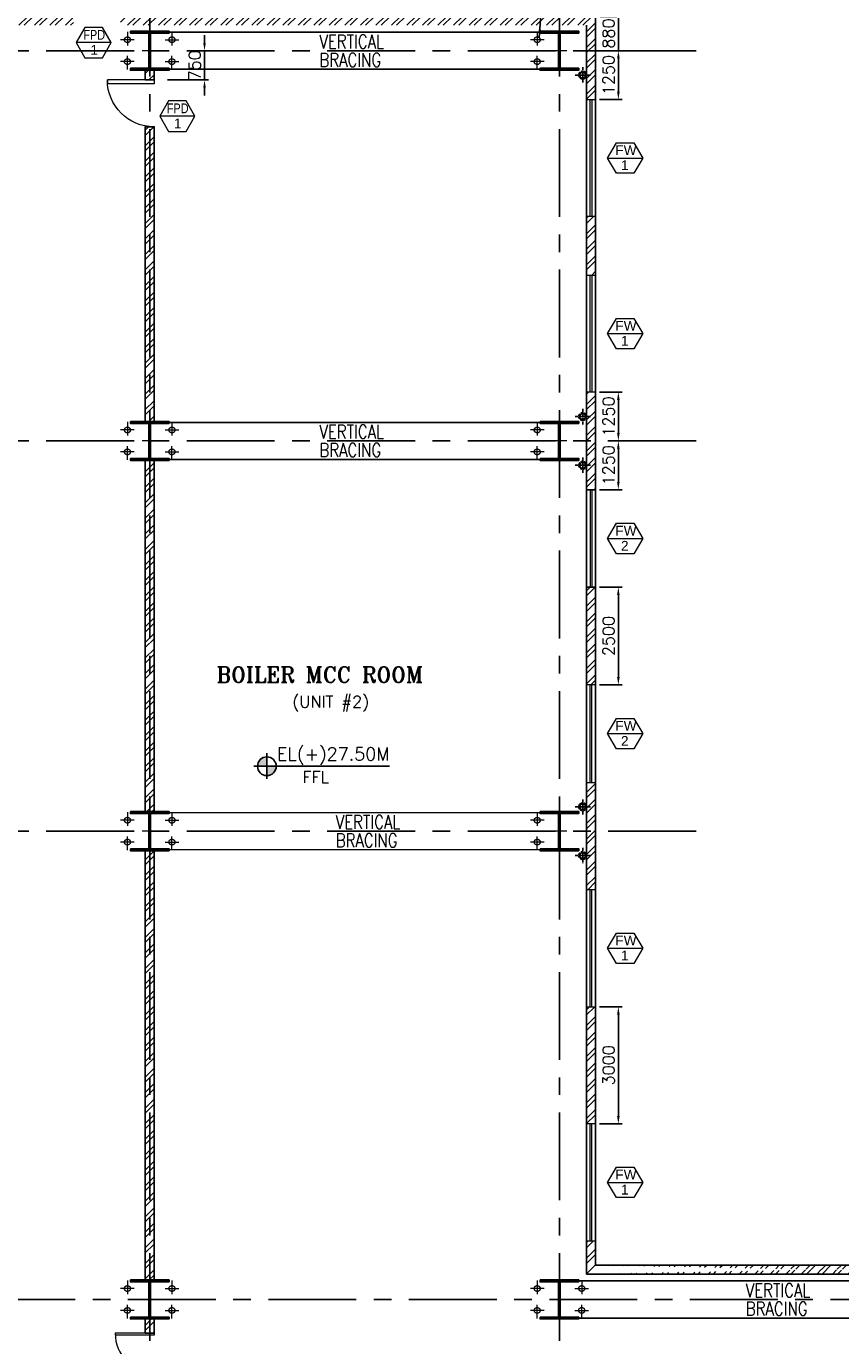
# Model space of a CAD drawing. Header units: inches. Extents: x 0 to 1544102, y -287698 to 23144100.
# Tile 73 of 256: x 545554 to 566418, y -166671 to -132865. Entities that reach past the tile are written whole.
import ezdxf
from ezdxf.enums import TextEntityAlignment as Align

# ---------------------------------------------------------------- set-up
doc = ezdxf.new("R2010")
doc.units = ezdxf.units.IN
doc.header["$LTSCALE"] = 1800
doc.header["$MEASUREMENT"] = 0
for name, pattern in [('CENTER', [2, 1.25, -0.25, 0.25, -0.25]), ('CENTER2', [1.125, 0.75, -0.125, 0.125, -0.125]), ('HIDDEN', [0.375, 0.25, -0.125]), ('HIDDEN2', [0.1875, 0.125, -0.0625])]:
    doc.linetypes.add(name, pattern=pattern)
doc.layers.get('0').update_dxf_attribs({"color": 253, "lineweight": 9})
for name, color, linetype in [('1', 7, 'Continuous'), ('BRACING', 1, 'HIDDEN'), ('COL', 1, 'Continuous'), ('DIM', 4, 'Continuous'), ('GRID', 251, 'CENTER'), ('RAIN WATER', 6, 'Continuous'), ('TEXT', 3, 'Continuous'), ('WALL', 6, 'Continuous'), ('WALL1', 6, 'Continuous')]:
    doc.layers.add(name, color=color, linetype=linetype)
for name, color, linetype, lineweight in [('2CON', 1, 'Continuous', 13), ('A-CUT OUT', 3, 'Continuous', 30), ('A-DOOR', 31, 'Continuous', 9), ('A-WIN TAG', 3, 'Continuous', 13), ('A-WIN TAG TEXT', 3, 'Continuous', 13), ('CEN', 2, 'CENTER', 15), ('CL', 8, 'CENTER', 15), ('WALL HATCH', 251, 'Continuous', 13), ('WINDOW', 3, 'Continuous', 13)]:
    doc.layers.add(name, color=color, linetype=linetype, lineweight=lineweight)
doc.styles.add('ROAMNS', font='ROMANS.shx')
doc.styles.add('ROMANS', font='romans.shx')
doc.styles.add('ROMANT', font='romant')
doc.styles.add('SIMPLEX-25', font='simplex.shx')
doc.styles.get("Standard").update_dxf_attribs({"font": 'arial.ttf'})
doc.dimstyles.new('DIM INT 1', dxfattribs={"dimtxt": 300, "dimasz": 200, "dimexe": 100, "dimexo": 100, "dimgap": 100, "dimtad": 1, "dimdec": 0, "dimzin": 13, "dimdsep": 46, "dimlunit": 5, "dimtxsty": 'ROAMNS', "dimblk1": 'CLOSEDBLANK', "dimcen": 0.09, "dimclrd": 9, "dimclre": 9, "dimclrt": 4, "dimadec": 0, "dimazin": 0, "dimtfac": 1, "dimtdec": 0, "dimtix": 1, "dimtmove": 2, "dimatfit": 3, "dimfxl": 1, "dimtolj": 1, "dimtzin": 13, "dimarcsym": 0})

# ---------------------------------------------------------------- blocks, each defined once
blk = doc.blocks.new('D E F G-ROW COLUMN UNIT2')
at = {"layer": 'COL'}
h = blk.add_hatch(dxfattribs=at)
h.set_pattern_fill('ANSI31', color=256, scale=200, angle=180, style=0)
h.set_pattern_definition([(225, (-557328.912, -127499.994), (17.6776695, -17.6776695), [])])
h.paths.add_polyline_path([(495, 500), (0, 500), (0, 446), (22, 450), (495, 450)])
h.paths.add_polyline_path([(0, 500), (-495, 500), (-495, 450), (0, 450)])
h.paths.add_polyline_path([(0, 450), (-22, 450), (-22, 0), (0, 0)])
h.paths.add_polyline_path([(22, 450), (0, 450), (0, 0), (22, 0)])
h.paths.add_polyline_path([(0, 0), (-22, 0), (-22, -450), (0, -450)])
h.paths.add_polyline_path([(22, 0), (0, 0), (0, -450), (22, -450)])
h.paths.add_polyline_path([(0, -450), (0, -500), (-495, -500), (-495, -450)])
h.paths.add_polyline_path([(495, -450), (0, -450), (0, -500), (495, -500)])
at = {"layer": 'CEN'}
for p, q in [((0, -500), (0, 500)), ((192, 0), (-192, 0))]:
    blk.add_line(p, q, dxfattribs=at)
at = {"layer": 'COL'}
for points in [[(-495, 500), (495, 500), (495, 450), (-495, 450)], [(-22, 450), (22, 450), (22, -450), (-22, -450)], [(-495, -450), (495, -450), (495, -500), (-495, -500)]]:
    blk.add_lwpolyline(points, close=True, dxfattribs=at)
blk = doc.blocks.new('PL-FFL2')
at = {"layer": 'A-CUT OUT'}
h = blk.add_hatch(color=7, dxfattribs=at)
h.paths.add_polyline_path([(3.09, 1.96, 0.414214), (1.09, -0.04), (3.09, -0.04)])
h.paths.add_polyline_path([(5.09, -0.04), (3.09, -0.04), (3.09, -2.04, 0.414214)])
at = {"color": 1, "linetype": 'Continuous'}
for p, q in [((3.09, 2.74), (3.09, -2.74)), ((29.24, 0), (4.78, 0)), ((4.78, 0), (5.09, 0)), ((0.31, -0.04), (5.09, -0.04))]:
    blk.add_line(p, q, dxfattribs=at)
blk.add_circle((3.09, -0.04), 2, dxfattribs=at)
at = {"color": 4, "linetype": 'Continuous'}
blk.add_attdef('EL(+)', text='', height=2.75, dxfattribs=at).set_placement((18.98, 2.4), align=Align.MIDDLE)
at = {"color": 3, "linetype": 'Continuous'}
blk.add_attdef('XXX', text='', height=2.5, dxfattribs=at).set_placement((18.44, -3.52), align=Align.MIDDLE)
blk = doc.blocks.new('_ClosedBlank')
at = {"color": 0, "linetype": 'ByBlock', "lineweight": -2}
for p, q in [((-1, 0.17), (0, 0)), ((-1, 0.17), (-1, -0.17)), ((0, 0), (-1, -0.17))]:
    blk.add_line(p, q, dxfattribs=at)
blk = doc.blocks.new('M_Double-Flush - 2000 X 2100 SD1-275612-Level 1')
at = {"layer": 'A-DOOR', "lineweight": 18}
for p, q in [((-1000, 1115), (-949, 1115)), ((-1000, 115), (-1000, 1115)), ((-949, 115), (-949, 1115)), ((949, 115), (949, 1114)), ((1000, 115), (1000, 1115)), ((-1000, 115), (-949, 115)), ((1000, 115), (949, 115))]:
    blk.add_line(p, q, dxfattribs=at)
at = {"layer": 'A-DOOR'}
for centre, start, end in [((-1000, 115), 0, 90), ((1000, 115), 90, 180)]:
    blk.add_arc(centre, 1000, start, end, dxfattribs=at)
blk = doc.blocks.new('M_Fire Door Single - 1200 x 2100mm FPD1-Level 1')
at = {"layer": 'A-DOOR'}
for p, q in [((500, -115), (500, -1315)), ((600, -115), (500, -115)), ((600, -115), (600, -1315)), ((600, -1315), (500, -1315))]:
    blk.add_line(p, q, dxfattribs=at)
blk.add_arc((600, -115), 1200, 180, 270, dxfattribs=at)
blk = doc.blocks.new('*D1405')
at = {"layer": '1', "color": 9, "lineweight": -2, "transparency": 16777216}
for p, q in [((550119, -133288), (550119, -133088)), ((549887, -133488), (550219, -133488)), ((550119, -134239), (550119, -133488)), ((549168, -134239), (550219, -134239)), ((550119, -134439), (550119, -134639))]:
    blk.add_line(p, q, dxfattribs=at)
at = {"layer": '1', "color": 9, "transparency": 16777216}
for points in [[(550086, -133288), (550152, -133288), (550119, -133488)], [(550086, -134439), (550152, -134439), (550119, -134239)]]:
    blk.add_solid(points, dxfattribs=at)
at = {"layer": '1', "color": 4, "transparency": 16777216, "insert": (549869, -133863), "char_height": 300, "attachment_point": 5, "rotation": 90, "style": 'ROAMNS'}
blk.add_mtext('\\A1;750', dxfattribs=at)
blk = doc.blocks.new('*D1485')
at = {"layer": '1', "color": 9, "lineweight": -2, "transparency": 16777216}
for p, q in [((560723, -132408), (560723, -132208)), ((560239, -132608), (560823, -132608)), ((560723, -132608), (560723, -133488)), ((560009, -133488), (560823, -133488)), ((560723, -133688), (560723, -133888))]:
    blk.add_line(p, q, dxfattribs=at)
at = {"layer": '1', "color": 9, "transparency": 16777216}
for points in [[(560690, -132408), (560757, -132408), (560723, -132608)], [(560690, -133688), (560757, -133688), (560723, -133488)]]:
    blk.add_solid(points, dxfattribs=at)
at = {"layer": '1', "color": 4, "transparency": 16777216, "insert": (560473, -133048), "char_height": 300, "attachment_point": 5, "rotation": 90, "style": 'ROAMNS'}
blk.add_mtext('\\A1;880', dxfattribs=at)
blk = doc.blocks.new('*D1507')
at = {"layer": 'DIM', "color": 9, "lineweight": -2, "transparency": 16777216}
for p, q in [((560239, -133488), (560823, -133488)), ((560723, -133688), (560723, -134538)), ((560239, -134738), (560823, -134738))]:
    blk.add_line(p, q, dxfattribs=at)
at = {"layer": 'DIM', "color": 9, "transparency": 16777216}
for points in [[(560690, -133688), (560756, -133688), (560723, -133488)], [(560690, -134538), (560756, -134538), (560723, -134738)]]:
    blk.add_solid(points, dxfattribs=at)
at = {"layer": 'DIM', "color": 4, "transparency": 16777216, "insert": (560473, -134113), "char_height": 300, "attachment_point": 5, "rotation": 90, "style": 'ROAMNS'}
blk.add_mtext('\\A1;1250', dxfattribs=at)
blk = doc.blocks.new('*D1508')
at = {"layer": 'DIM', "color": 9, "lineweight": -2, "transparency": 16777216}
for p, q in [((560239, -142238), (560823, -142238)), ((560723, -142438), (560723, -143288)), ((560455, -143488), (560823, -143488))]:
    blk.add_line(p, q, dxfattribs=at)
at = {"layer": 'DIM', "color": 9, "transparency": 16777216}
for points in [[(560690, -142438), (560756, -142438), (560723, -142238)], [(560690, -143288), (560756, -143288), (560723, -143488)]]:
    blk.add_solid(points, dxfattribs=at)
at = {"layer": 'DIM', "color": 4, "transparency": 16777216, "insert": (560473, -142863), "char_height": 300, "attachment_point": 5, "rotation": 90, "style": 'ROAMNS'}
blk.add_mtext('\\A1;1250', dxfattribs=at)
blk = doc.blocks.new('*D1510')
at = {"layer": 'DIM', "color": 9, "lineweight": -2, "transparency": 16777216}
for p, q in [((560455, -143488), (560823, -143488)), ((560723, -143688), (560723, -144538)), ((560239, -144738), (560823, -144738))]:
    blk.add_line(p, q, dxfattribs=at)
at = {"layer": 'DIM', "color": 9, "transparency": 16777216}
for points in [[(560690, -143688), (560756, -143688), (560723, -143488)], [(560690, -144538), (560756, -144538), (560723, -144738)]]:
    blk.add_solid(points, dxfattribs=at)
at = {"layer": 'DIM', "color": 4, "transparency": 16777216, "insert": (560473, -144113), "char_height": 300, "attachment_point": 5, "rotation": 90, "style": 'ROAMNS'}
blk.add_mtext('\\A1;1250', dxfattribs=at)
blk = doc.blocks.new('*D1511')
at = {"layer": 'DIM', "color": 9, "lineweight": -2, "transparency": 16777216}
for p, q in [((560239, -147238), (560823, -147238)), ((560723, -147438), (560723, -149538)), ((560239, -149738), (560823, -149738))]:
    blk.add_line(p, q, dxfattribs=at)
at = {"layer": 'DIM', "color": 9, "transparency": 16777216}
for points in [[(560690, -147438), (560756, -147438), (560723, -147238)], [(560690, -149538), (560756, -149538), (560723, -149738)]]:
    blk.add_solid(points, dxfattribs=at)
at = {"layer": 'DIM', "color": 4, "transparency": 16777216, "insert": (560473, -148488), "char_height": 300, "attachment_point": 5, "rotation": 90, "style": 'ROAMNS'}
blk.add_mtext('\\A1;2500', dxfattribs=at)
blk = doc.blocks.new('*D1512')
at = {"layer": 'DIM', "color": 9, "lineweight": -2, "transparency": 16777216}
for p, q in [((560239, -157988), (560823, -157988)), ((560723, -158188), (560723, -160788)), ((560239, -160988), (560823, -160988))]:
    blk.add_line(p, q, dxfattribs=at)
at = {"layer": 'DIM', "color": 9, "transparency": 16777216}
for points in [[(560690, -158188), (560756, -158188), (560723, -157988)], [(560690, -160788), (560756, -160788), (560723, -160988)]]:
    blk.add_solid(points, dxfattribs=at)
at = {"layer": 'DIM', "color": 4, "transparency": 16777216, "insert": (560473, -159488), "char_height": 300, "attachment_point": 5, "rotation": 90, "style": 'ROAMNS'}
blk.add_mtext('\\A1;3000', dxfattribs=at)

msp = doc.modelspace()

# ---------------------------------------------------------------- hatches: boundary and pattern name
at = {"layer": 'WALL HATCH'}
h = msp.add_hatch(dxfattribs=at)
h.set_pattern_fill('ANSI32', color=256, scale=750, style=0)
h.set_pattern_definition([(45, (-38000.13, -358625.13), (-198.87378, 198.87378), []), (45, (-37867.55, -358625.13), (-198.87378, 198.87378), [])])
h.paths.add_polyline_path([(559213.7, -132608.09), (548713.7, -132608.09), (548713.7, -132838.09), (559213.7, -132838.09)])
h.paths.add_polyline_path([(560138.7, -132608.09), (559213.7, -132608.09), (559213.7, -132838.09), (559908.7, -132838.09), (559908.7, -133488.09), (560138.7, -133488.09)])
h.paths.add_polyline_path([(538213.7, -132608.09), (537288.7, -132608.09), (537288.7, -133488.09), (537518.7, -133488.09), (537518.7, -132838.09), (538213.7, -132838.09)])
h.paths.add_polyline_path([(547963.7, -132608.09), (547963.7, -132838.09), (548713.7, -132838.09), (548713.7, -132608.09)])
h.paths.add_polyline_path([(546763.7, -132838.09), (546763.7, -132608.09), (538213.7, -132608.09), (538213.7, -132838.09)])
edge = h.paths.add_edge_path()
edge.add_line((559908.7, -146687.93), (559908.7, -153488.09))
edge.add_line((559908.7, -149738.09), (560138.7, -149738.09))
edge.add_line((560138.7, -149738.09), (560138.7, -147238.09))
edge.add_line((560138.7, -147238.09), (559908.7, -147238.09))
h.paths.add_polyline_path([(537518.7, -163988.09), (537288.7, -163988.09), (537288.7, -164608.09), (526788.7, -164608.09), (526788.7, -164838.09), (537518.7, -164838.09)])
h.paths.add_polyline_path([(537518.7, -157988.09), (537288.7, -157988.09), (537288.7, -160988.09), (537518.7, -160988.09)])
h.paths.add_polyline_path([(537288.7, -154988.09), (537518.7, -154988.09), (537518.7, -153488.09), (537288.7, -153488.09)])
h.paths.add_polyline_path([(537288.7, -149738.09), (537518.7, -149738.09), (537518.7, -146689.89), (537288.7, -146689.89)])
h.paths.add_polyline_path([(537518.7, -152238.09), (537288.7, -152238.09), (537288.7, -153488.09), (537518.7, -153488.09)])
h.paths.add_polyline_path([(537288.7, -144738.09), (537518.7, -144738.09), (537518.7, -143488.09), (537288.7, -143488.09)])
h.paths.add_polyline_path([(537518.7, -142238.09), (537288.7, -142238.09), (537288.7, -143488.09), (537518.7, -143488.09)])
h.paths.add_polyline_path([(537288.7, -134738.09), (537518.7, -134738.09), (537518.7, -133488.09), (537288.7, -133488.09)])
h.paths.add_polyline_path([(537518.7, -137738.09), (537288.7, -137738.09), (537288.7, -139238.09), (537518.7, -139238.09)])
h.paths.add_polyline_path([(559908.7, -134738.09), (560138.7, -134738.09), (560138.7, -133488.09), (559908.7, -133488.09)])
h.paths.add_polyline_path([(560138.7, -142238.09), (559908.7, -142238.09), (559908.7, -143488.09), (560138.7, -143488.09)])
h.paths.add_polyline_path([(559908.7, -139238.09), (560138.7, -139238.09), (560138.7, -137738.09), (559908.7, -137738.09)])
h.paths.add_polyline_path([(559908.7, -144738.09), (560138.7, -144738.09), (560138.7, -143488.09), (559908.7, -143488.09)])
h.paths.add_polyline_path([(559908.7, -154988.09), (560138.7, -154988.09), (560138.7, -152238.09), (559908.7, -152238.09)])
h.paths.add_polyline_path([(559908.7, -160988.09), (560138.7, -160988.09), (560138.7, -157988.09), (559908.7, -157988.09)])
h.paths.add_polyline_path([(560138.7, -163988.09), (559908.7, -163988.09), (559908.7, -164853.09), (560138.7, -164623.09)])
h = msp.add_hatch(dxfattribs=at)
h.set_pattern_fill('ANSI32', color=256, scale=750, style=0)
h.paths.add_polyline_path([(548598.7, -134238.54), (548828.7, -134238.54), (548828.7, -133988.09), (548598.7, -133988.09)])
edge = h.paths.add_edge_path()
edge.add_arc((548828.7, -134238.54), 1200, 258.949935, 270)
edge.add_line((548828.7, -135438.54), (548828.7, -143038.09))
edge.add_line((548828.7, -143038.09), (548598.7, -143038.09))
edge.add_line((548598.7, -143038.09), (548598.7, -135416.29))
h = msp.add_hatch(dxfattribs=at)
h.set_pattern_fill('ANSI32', color=256, scale=750, style=0)
h.paths.add_polyline_path([(548828.7, -143988.09), (548598.7, -143988.09), (548598.7, -152988.09), (548828.7, -152988.09)])
h.paths.add_polyline_path([(548828.7, -153988.09), (548598.7, -153988.09), (548598.7, -164988.09), (548828.7, -164988.09)])
h = msp.add_hatch(dxfattribs=at)
h.set_pattern_fill('ANSI32', color=256, scale=750, style=0)
h.set_pattern_definition([(45, (0, 15), (-198.87378, 198.87378), []), (45, (132.58, 15), (-198.87378, 198.87378), [])])
edge = h.paths.add_edge_path()
edge.add_line((560138.7, -164608.09), (571928.7, -164608.09))
edge.add_line((559908.7, -164838.09), (571698.7, -164838.09))
h = msp.add_hatch(dxfattribs=at)
h.set_pattern_fill('ANSI32', color=256, scale=750, style=0)
h.paths.add_polyline_path([(548828.7, -168353.93), (548598.7, -168353.93), (548598.7, -175308.09), (548828.7, -175308.09)])
h.paths.add_polyline_path([(548598.7, -166353.93), (548828.7, -166353.93), (548828.7, -165988.09), (548598.7, -165988.09)])

# ---------------------------------------------------------------- linework, layer by layer
at = {"layer": '2CON'}
for p, q in [((547730.37, -133282.13), (546830.37, -133282.13)), ((549869.8, -135165.24), (548969.8, -135165.24)), ((560448.54, -136238.09), (561348.54, -136238.09)), ((560448.54, -140738.09), (561348.54, -140738.09)), ((560448.54, -145988.09), (561348.54, -145988.09)), ((560448.54, -150988.09), (561348.54, -150988.09)), ((560448.54, -156488.09), (561348.54, -156488.09)), ((560448.54, -162488.09), (561348.54, -162488.09))]:
    msp.add_line(p, q, dxfattribs=at)
at = {"layer": 'A-WIN TAG'}
for points in [[(547055.37, -132892.42), (546830.37, -133282.13), (547055.37, -133671.85), (547505.37, -133671.85), (547730.37, -133282.13), (547505.37, -132892.42)], [(549194.8, -134775.53), (548969.8, -135165.24), (549194.8, -135554.95), (549644.8, -135554.95), (549869.8, -135165.24), (549644.8, -134775.53)], [(561123.54, -135848.38), (561348.54, -136238.09), (561123.54, -136627.8), (560673.54, -136627.8), (560448.54, -136238.09), (560673.54, -135848.38)], [(561123.54, -140348.38), (561348.54, -140738.09), (561123.54, -141127.8), (560673.54, -141127.8), (560448.54, -140738.09), (560673.54, -140348.38)], [(561123.54, -145598.38), (561348.54, -145988.09), (561123.54, -146377.8), (560673.54, -146377.8), (560448.54, -145988.09), (560673.54, -145598.38)], [(561123.54, -150598.38), (561348.54, -150988.09), (561123.54, -151377.8), (560673.54, -151377.8), (560448.54, -150988.09), (560673.54, -150598.38)], [(561123.54, -156098.38), (561348.54, -156488.09), (561123.54, -156877.8), (560673.54, -156877.8), (560448.54, -156488.09), (560673.54, -156098.38)], [(561123.54, -162098.38), (561348.54, -162488.09), (561123.54, -162877.8), (560673.54, -162877.8), (560448.54, -162488.09), (560673.54, -162098.38)]]:
    msp.add_lwpolyline(points, close=True, dxfattribs=at)
at = {"layer": 'BRACING', "const_width": 40}
for points in [[(549208.7, -133013.09), (558718.7, -133013.09)], [(549208.7, -133963.09), (558718.7, -133963.09)], [(549208.7, -143013.09), (558718.7, -143013.09)], [(549208.7, -143963.09), (558718.7, -143963.09)], [(549208.7, -153013.09), (554375.22, -153013.09)], [(554375.22, -153013.09), (558718.7, -153013.09)], [(549208.7, -153963.09), (554366.24, -153963.09)], [(554366.24, -153963.09), (558718.7, -153963.09)], [(559708.7, -165008.09), (570718.7, -165008.09)], [(559708.7, -165968.09), (570718.7, -165968.09)]]:
    msp.add_lwpolyline(points, dxfattribs=at)
at = {"layer": 'CL', "linetype": 'CENTER'}
for p, q in [((548143.7, -133002.26), (548143.7, -133352.26)), ((549283.7, -133002.26), (549283.7, -133352.26)), ((558643.7, -133002.26), (558643.7, -133352.26)), ((548318.7, -133207.63), (547968.7, -133207.63)), ((549108.7, -133207.63), (549458.7, -133207.63)), ((558818.7, -133207.63), (558468.7, -133207.63)), ((548318.7, -133768.54), (547968.7, -133768.54)), ((548143.7, -133973.91), (548143.7, -133623.91)), ((549108.7, -133768.54), (549458.7, -133768.54)), ((549283.7, -133973.91), (549283.7, -133623.91)), ((558818.7, -133768.54), (558468.7, -133768.54)), ((558643.7, -133973.91), (558643.7, -133623.91)), ((548318.7, -143207.63), (547968.7, -143207.63)), ((548143.7, -143002.26), (548143.7, -143352.26)), ((549108.7, -143207.63), (549458.7, -143207.63)), ((549283.7, -143002.26), (549283.7, -143352.26)), ((558818.7, -143207.63), (558468.7, -143207.63)), ((558643.7, -143002.26), (558643.7, -143352.26)), ((548143.7, -143973.91), (548143.7, -143623.91)), ((549283.7, -143973.91), (549283.7, -143623.91)), ((558643.7, -143973.91), (558643.7, -143623.91)), ((548318.7, -143768.54), (547968.7, -143768.54)), ((549108.7, -143768.54), (549458.7, -143768.54)), ((558818.7, -143768.54), (558468.7, -143768.54)), ((548143.7, -153002.26), (548143.7, -153352.26)), ((549283.7, -153002.26), (549283.7, -153352.26)), ((558643.7, -153002.26), (558643.7, -153352.26)), ((548318.7, -153207.63), (547968.7, -153207.63)), ((549108.7, -153207.63), (549458.7, -153207.63)), ((558818.7, -153207.63), (558468.7, -153207.63)), ((548318.7, -153768.54), (547968.7, -153768.54)), ((548143.7, -153973.91), (548143.7, -153623.91)), ((549108.7, -153768.54), (549458.7, -153768.54)), ((549283.7, -153973.91), (549283.7, -153623.91)), ((558818.7, -153768.54), (558468.7, -153768.54)), ((558643.7, -153973.91), (558643.7, -153623.91)), ((548318.7, -165207.63), (547968.7, -165207.63)), ((548143.7, -165002.26), (548143.7, -165352.26)), ((549108.7, -165207.63), (549458.7, -165207.63)), ((549283.7, -165002.26), (549283.7, -165352.26)), ((558818.7, -165207.63), (558468.7, -165207.63)), ((558643.7, -165002.26), (558643.7, -165352.26)), ((559608.7, -165207.63), (559958.7, -165207.63)), ((559783.7, -165002.26), (559783.7, -165352.26)), ((548143.7, -165973.91), (548143.7, -165623.91)), ((549283.7, -165973.91), (549283.7, -165623.91)), ((558643.7, -165973.91), (558643.7, -165623.91)), ((559783.7, -165973.91), (559783.7, -165623.91)), ((548318.7, -165768.54), (547968.7, -165768.54)), ((549108.7, -165768.54), (549458.7, -165768.54)), ((558818.7, -165768.54), (558468.7, -165768.54)), ((559608.7, -165768.54), (559958.7, -165768.54))]:
    msp.add_line(p, q, dxfattribs=at)
at = {"layer": 'CL', "color": 7}
for centre in [(548143.7, -133207.63), (549283.7, -133207.63), (558643.7, -133207.63), (548143.7, -133768.54), (549283.7, -133768.54), (558643.7, -133768.54), (548143.7, -143207.63), (549283.7, -143207.63), (558643.7, -143207.63), (548143.7, -143768.54), (549283.7, -143768.54), (558643.7, -143768.54), (548143.7, -153207.63), (549283.7, -153207.63), (558643.7, -153207.63), (548143.7, -153768.54), (549283.7, -153768.54), (558643.7, -153768.54), (548143.7, -165207.63), (549283.7, -165207.63), (558643.7, -165207.63), (559783.7, -165207.63), (548143.7, -165768.54), (549283.7, -165768.54), (558643.7, -165768.54), (559783.7, -165768.54)]:
    msp.add_circle(centre, 75, dxfattribs=at)
at = {"layer": 'GRID'}
for p, q in [((548713.7, -191748), (548713.7, -129011.77)), ((548713.7, -191748), (548713.7, -129011.77)), ((559213.7, -191748), (559213.7, -129011.77)), ((562713.7, -133488.09), (522413.7, -133488.09)), ((562713.7, -143488.09), (522413.7, -143488.09)), ((562713.7, -153488.09), (522413.7, -153488.09)), ((572006.2, -165488.09), (522413.7, -165488.09))]:
    msp.add_line(p, q, dxfattribs=at)
at = {"layer": 'RAIN WATER', "linetype": 'CENTER2', "ltscale": 0.05}
for p, q in [((560008.7, -134113.09), (559608.7, -134113.09)), ((559808.7, -133913.09), (559808.7, -134313.09)), ((560008.54, -142863.09), (559608.54, -142863.09)), ((559808.54, -143063.09), (559808.54, -142663.09)), ((559808.7, -143913.09), (559808.7, -144313.09)), ((560008.7, -144113.09), (559608.7, -144113.09)), ((559808.54, -153063.09), (559808.54, -152663.09)), ((560008.54, -152863.09), (559608.54, -152863.09)), ((560008.7, -154113.09), (559608.7, -154113.09)), ((559808.7, -153913.09), (559808.7, -154313.09))]:
    msp.add_line(p, q, dxfattribs=at)
at = {"layer": 'RAIN WATER', "linetype": 'HIDDEN2', "ltscale": 0.25}
for centre in [(559808.7, -134113.09), (559808.54, -142863.09), (559808.7, -144113.09), (559808.54, -152863.09), (559808.7, -154113.09)]:
    msp.add_circle(centre, 100, dxfattribs=at)
at = {"layer": 'RAIN WATER', "ltscale": 0.25}
for centre in [(559808.7, -134113.09), (559808.54, -142863.09), (559808.7, -144113.09), (559808.54, -152863.09), (559808.7, -154113.09)]:
    msp.add_circle(centre, 75, dxfattribs=at)
at = {"layer": 'WALL'}
for p, q in [((548828.7, -134238.54), (548828.7, -133988.09)), ((548598.7, -152988.09), (548598.7, -143988.09)), ((548828.7, -152988.09), (548828.7, -143988.09)), ((548598.7, -164988.09), (548598.7, -153988.09)), ((548828.7, -164988.09), (548828.7, -153988.09)), ((560138.7, -164608.09), (572138.7, -164608.09)), ((559908.7, -164838.09), (571908.7, -164838.09)), ((548598.7, -166353.93), (548598.7, -165988.09)), ((548828.7, -166353.93), (548828.7, -165988.09)), ((548828.7, -166353.93), (548598.7, -166353.93))]:
    msp.add_line(p, q, dxfattribs=at)
at = {"layer": 'WALL', "flags": 128}
for points in [[(548828.7, -134238.54), (548598.7, -134238.54), (548598.7, -133988.09)], [(548828.7, -143038.09), (548828.7, -135438.54), (548598.7, -135438.54), (548598.7, -143038.09)]]:
    msp.add_lwpolyline(points, dxfattribs=at)
at = {"layer": 'WALL1'}
for p, q in [((559908.7, -164838.09), (559908.7, -132838.09)), ((560138.7, -164608.09), (560138.7, -132608.09))]:
    msp.add_line(p, q, dxfattribs=at)
at = {"layer": 'WINDOW', "ltscale": 100}
for p, q in [((560000.08, -137738.09), (560000.08, -134738.09)), ((560050.08, -137738.09), (560050.08, -134738.09)), ((560000.08, -142238.09), (560000.08, -139238.09)), ((560050.08, -142238.09), (560050.08, -139238.09)), ((559997.32, -144738.09), (559997.32, -147238.09)), ((560047.32, -144738.09), (560047.32, -147238.09)), ((559997.32, -152238.09), (559997.32, -149738.09)), ((560047.32, -152238.09), (560047.32, -149738.09)), ((559997.32, -157988.09), (559997.32, -154988.09)), ((560047.32, -157988.09), (560047.32, -154988.09)), ((559997.32, -163988.09), (559997.32, -160988.09)), ((560047.32, -163988.09), (560047.32, -160988.09))]:
    msp.add_line(p, q, dxfattribs=at)
for points in [[(559908.7, -134738.09), (560138.7, -134738.09), (560138.7, -137738.09), (559908.7, -137738.09)], [(559908.7, -139238.09), (560138.7, -139238.09), (560138.7, -142238.09), (559908.7, -142238.09)], [(560138.7, -147238.09), (559908.7, -147238.09), (559908.7, -144738.09), (560138.7, -144738.09)], [(559908.7, -147238.09), (560138.7, -147238.09), (560138.7, -144738.09), (559908.7, -144738.09)], [(560138.7, -149738.09), (559908.7, -149738.09), (559908.7, -152238.09), (560138.7, -152238.09)], [(560138.7, -154988.09), (559908.7, -154988.09), (559908.7, -157988.09), (560138.7, -157988.09)], [(560138.7, -160988.09), (559908.7, -160988.09), (559908.7, -163988.09), (560138.7, -163988.09)]]:
    msp.add_lwpolyline(points, close=True, dxfattribs=at)

# ---------------------------------------------------------------- block references
at = {"layer": '1'}
ref = msp.add_blockref('PL-FFL2', (551346.16, -151820.51), dxfattribs=dict(at, xscale=120, yscale=120, zscale=120))
ref.add_attrib('XXX', 'FFL', dxfattribs={"layer": '0', "color": 3, "linetype": 'Continuous', "height": 300, "style": 'SIMPLEX-25'}).set_placement((552968.64, -152100.94), align=Align.MIDDLE)
ref.add_attrib('EL(+)', 'EL(+)27.50M', dxfattribs={"layer": '0', "color": 4, "linetype": 'Continuous', "height": 330, "style": 'SIMPLEX-25'}).set_placement((553417.27, -151532.86), align=Align.MIDDLE)
at = {"layer": 'A-DOOR', "xscale": -1, "rotation": 270}
msp.add_blockref('M_Fire Door Single - 1200 x 2100mm FPD1-Level 1', (548943.7, -134838.54), dxfattribs=at)
at = {"layer": 'A-DOOR', "rotation": 89.99999999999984}
msp.add_blockref('M_Double-Flush - 2000 X 2100 SD1-275612-Level 1', (548943.7, -167353.93), dxfattribs=at)
at = {"layer": 'COL'}
for p in [(548713.7, -133488.09), (559213.7, -133488.09), (548713.7, -143488.09), (559213.7, -143488.09), (548713.7, -153488.09), (559213.7, -153488.09), (548713.7, -165488.09), (559213.7, -165488.09)]:
    msp.add_blockref('D E F G-ROW COLUMN UNIT2', p, dxfattribs=at)

# ---------------------------------------------------------------- texts
at = {"layer": 'A-WIN TAG TEXT', "width": 0.8}
for p in [(547291.72, -133082.19), (549431.15, -134965.3)]:
    msp.add_text('FPD', height=250, dxfattribs=at).set_placement(p, align=Align.MIDDLE)
at = {"layer": 'A-WIN TAG TEXT'}
for s, p in [('1', (547291.96, -133468)), ('1', (549431.39, -135351.11)), ('FW', (560918.23, -136038.14)), ('1', (560886.95, -136423.96)), ('FW', (560918.23, -140538.14)), ('1', (560886.95, -140923.96)), ('FW', (560918.23, -145788.14)), ('2', (560886.95, -146173.96)), ('FW', (560918.23, -150788.14)), ('2', (560886.95, -151173.96)), ('FW', (560918.23, -156288.14)), ('1', (560886.95, -156673.96)), ('FW', (560918.23, -162288.14)), ('1', (560886.95, -162673.96))]:
    msp.add_text(s, height=250, dxfattribs=at).set_placement(p, align=Align.MIDDLE)
at = {"layer": 'TEXT', "color": 3, "style": 'ROMANT'}
for s, height, p in [('BOILER MCC ROOM', 400, (550425.8, -149676.5)), ('(UNIT #2)', 300, (552367.93, -150321.95))]:
    msp.add_text(s, height=height, dxfattribs=at).set_placement(p)
at = {"layer": 'TEXT', "char_height": 350, "width": 1838.5567, "attachment_point": 1, "line_spacing_factor": 0.805714, "style": 'ROMANS'}
for insert in [(553063.23, -133078.09), (553063.23, -143078.09), (553480.97, -153078.09), (563988.23, -165078.09)]:
    msp.add_mtext('{\\W0.8;VERTICAL BRACING}', dxfattribs=dict(at, insert=insert))

# ---------------------------------------------------------------- dimensions: what is measured, and where the dimension line sits
at = {"layer": '1'}
for base, p1, p2, picture, middle in [((560723.28, -133488.09), (560138.7, -132608.09), (559908.7, -133488.09), '*D1485', (560473.28, -133048.09)), ((550119.08, -133488.09), (549068.41, -134238.54), (549787.25, -133488.09), '*D1405', (549869.08, -133863.31))]:
    dim = msp.add_linear_dim(base=base, p1=p1, p2=p2, angle=90, dimstyle='DIM INT 1', dxfattribs=at)
    dim.commit()
    dim.dimension.update_dxf_attribs({"geometry": picture, "text_midpoint": middle})
at = {"layer": 'DIM'}
for base, p1, p2, picture, middle in [((560723.09, -134738.09), (560138.7, -133488.09), (560138.7, -134738.09), '*D1507', (560473.09, -134113.09)), ((560723.09, -143488.09), (560138.7, -142238.09), (560355.37, -143488.09), '*D1508', (560473.09, -142863.09)), ((560723.09, -144738.09), (560355.37, -143488.09), (560138.7, -144738.09), '*D1510', (560473.09, -144113.09)), ((560723.09, -149738.09), (560138.7, -147238.09), (560138.7, -149738.09), '*D1511', (560473.09, -148488.09)), ((560723.09, -160988.09), (560138.7, -157988.09), (560138.7, -160988.09), '*D1512', (560473.09, -159488.09))]:
    dim = msp.add_linear_dim(base=base, p1=p1, p2=p2, angle=90, dimstyle='DIM INT 1', dxfattribs=at)
    dim.commit()
    dim.dimension.update_dxf_attribs({"geometry": picture, "text_midpoint": middle})

# ---------------------------------------------------------------- leaders
at = {"layer": '1'}
msp.add_leader([(558695.86, -133153.74), (558857.96, -130882.92), (564336.36, -130882.92)], dimstyle='DIM INT 1', override={"dimgap": 100, "dimtad": 0}, dxfattribs=at)

doc.saveas('drawing.dxf')
